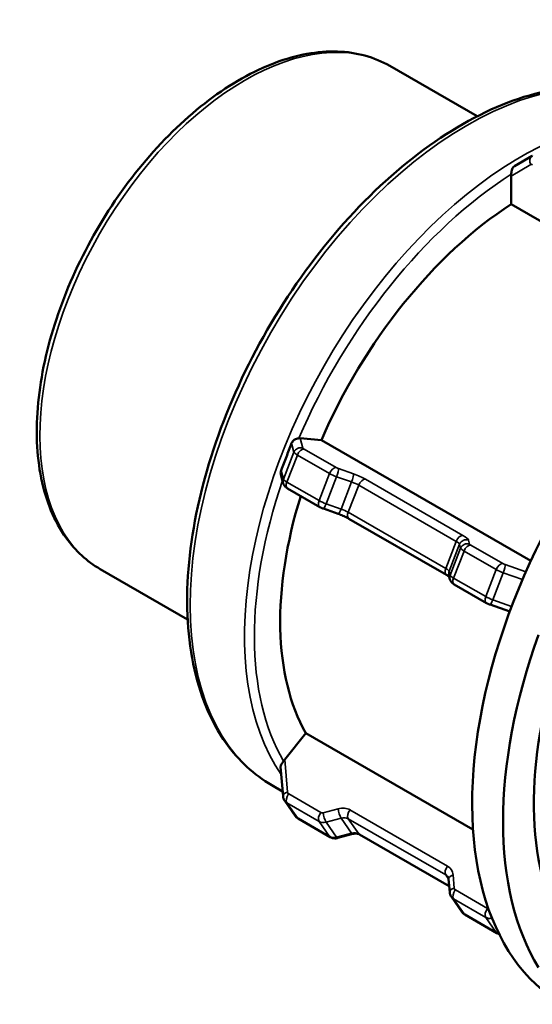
# Model space of a CAD drawing. Header units: millimetres. Extents: x 0 to 903, y 0 to 594.
# Tile 7 of 9: x 564 to 594, y 445 to 501. Entities that reach past the tile are written whole.
import ezdxf

# ---------------------------------------------------------------- set-up
doc = ezdxf.new("R2010")
doc.units = ezdxf.units.MM
doc.layers.add('Visible (ANSI)', color=7, linetype='Continuous', lineweight=50)
doc.layers.add('Visible Narrow (ANSI)', color=7, linetype='Continuous', lineweight=35)

msp = doc.modelspace()

# ---------------------------------------------------------------- linework, layer by layer
at = {"layer": 'Visible (ANSI)'}
for p, q in [((585.595, 498.792), (590.601, 495.909)), ((593.755, 493.647), (592.73, 493.052)), ((592.537, 490.87), (592.537, 492.478)), ((603.957, 484.293), (592.537, 490.87)), ((580.465, 477.469), (581.67, 477.359)), ((581.67, 477.359), (593.666, 470.45)), ((579.489, 474.886), (579.351, 475.398)), ((581.582, 473.528), (579.74, 474.59)), ((582.641, 473.136), (581.785, 473.437)), ((588.841, 469.645), (583.253, 472.863)), ((569.002, 469.979), (574.008, 467.096)), ((589.037, 469.388), (588.976, 469.616)), ((591.13, 468.03), (589.288, 469.091)), ((592.46, 467.543), (591.333, 467.938)), ((579.581, 459.074), (580.786, 460.572)), ((580.786, 460.572), (590.357, 455.061)), ((579.339, 458.659), (579.476, 456.962)), ((578.826, 457.607), (579.453, 457.246)), ((579.57, 456.7), (580.171, 455.843)), ((582.183, 454.627), (580.341, 455.688)), ((583.478, 454.804), (582.623, 454.574)), ((588.996, 451.818), (583.854, 454.779)), ((588.963, 452.222), (589.024, 451.464)), ((589.118, 451.202), (589.719, 450.344)), ((591.732, 449.129), (589.889, 450.19))]:
    msp.add_line(p, q, dxfattribs=at)
for centre, major_axis, ratio, start_param, end_param in [((607.987, 466.713), (12.476, 21.665), 0.578093, 0, 3.141593), ((592.819, 492.641), (0.13, 0.486), 0.517637, 1.813248, 2.046634), ((593.42, 475.102), (-9.955, -17.288), 0.578093, 3.987757, 4.909555), ((580.324, 477.105), (0.309, 0.287), 0.736246, 0.583565, 0.816952), ((593.42, 475.102), (-9.955, -17.288), 0.578093, 5.085448, 5.956753), ((609.755, 465.695), (-12.476, -21.665), 0.578093, 5.011122, 5.980585), ((609.755, 465.695), (-11.228, -19.498), 0.578093, 5.054228, 5.963868), ((579.723, 458.873), (-0.321, -0.456), 0.420253, 4.562198, 4.795584)]:
    msp.add_ellipse(centre, major_axis=major_axis, ratio=ratio, start_param=start_param, end_param=end_param, dxfattribs=at)
for points, knots in [([(585.595, 498.792), (584.705, 499.304), (583.683, 499.582), (581.461, 499.655), (580.255, 499.432), (577.762, 498.498), (576.472, 497.768), (573.964, 495.88), (572.747, 494.719), (570.512, 492.093), (569.494, 490.629), (567.753, 487.541), (567.031, 485.919), (565.953, 482.674), (565.599, 481.051), (565.299, 477.96), (565.355, 476.493), (565.89, 473.869), (566.367, 472.709), (567.581, 471.023), (568.242, 470.417), (569.002, 469.979)], [5.499721, 5.499721, 5.499721, 5.499721, 5.798642, 5.798642, 6.110641, 6.110641, 6.435283, 6.435283, 6.761273, 6.761273, 7.08625, 7.08625, 7.410813, 7.410813, 7.735875, 7.735875, 8.061933, 8.061933, 8.385984, 8.385984, 8.641314, 8.641314, 8.641314, 8.641314]), ([(601.226, 496.505), (600.026, 497.196), (598.644, 497.566), (595.638, 497.642), (594.007, 497.328), (590.643, 496.039), (588.909, 495.044), (585.537, 492.479), (583.901, 490.908), (580.894, 487.354), (579.524, 485.373), (577.182, 481.2), (576.211, 479.009), (574.764, 474.63), (574.289, 472.443), (573.889, 468.286), (573.966, 466.317), (574.68, 462.803), (575.316, 461.255), (576.931, 459.002), (577.812, 458.191), (578.826, 457.607)], [5.499721, 5.499721, 5.499721, 5.499721, 5.803755, 5.803755, 6.118125, 6.118125, 6.441706, 6.441706, 6.766116, 6.766116, 7.089771, 7.089771, 7.413129, 7.413129, 7.73686, 7.73686, 8.061337, 8.061337, 8.384413, 8.384413, 8.641314, 8.641314, 8.641314, 8.641314]), ([(593.755, 493.647), (593.755, 493.647), (593.755, 493.647), (593.755, 493.647), (593.755, 493.647), (593.756, 493.647), (593.756, 493.647), (593.756, 493.647), (593.756, 493.647), (593.756, 493.647), (593.756, 493.647), (593.756, 493.648)], [3.926990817, 3.926990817, 3.926990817, 3.926990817, 3.927377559, 3.927377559, 3.9277643, 3.9277643, 3.928151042, 3.928151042, 3.928537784, 3.928537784, 3.928924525, 3.928924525, 3.928924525, 3.928924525]), ([(592.544, 492.59), (592.548, 492.621), (592.552, 492.655), (592.56, 492.733), (592.566, 492.775), (592.587, 492.864), (592.602, 492.906), (592.646, 492.982), (592.676, 493.016), (592.713, 493.041), (592.719, 493.045), (592.724, 493.049), (592.73, 493.052)], [-0.05749183, -0.05749183, -0.05749183, -0.05749183, -0.04605826, -0.04605826, -0.03217536, -0.03217536, -0.01637188, -0.01637188, 0, 0, 0, 0.00237802, 0.00237802, 0.00237802, 0.00237802]), ([(579.364, 475.631), (579.467, 475.893), (579.568, 476.151), (579.763, 476.654), (579.864, 476.914), (579.966, 477.18)], [0.885409, 0.885409, 0.885409, 0.885409, 0.9681438, 0.9681438, 1.0508787, 1.0508787, 1.0508787, 1.0508787]), ([(579.966, 477.18), (579.968, 477.186), (579.97, 477.192), (579.973, 477.198), (579.978, 477.21), (579.984, 477.223), (580.011, 477.268), (580.035, 477.299), (580.098, 477.36), (580.138, 477.387), (580.219, 477.427), (580.258, 477.441), (580.327, 477.458), (580.356, 477.463), (580.381, 477.467)], [-0.00193953, -0.00193953, -0.00193953, -0.00193953, 0, 0, 0, 0.00416666, 0.00416666, 0.01601292, 0.01601292, 0.03058968, 0.03058968, 0.04376604, 0.04376604, 0.05533428, 0.05533428, 0.05533428, 0.05533428]), ([(579.351, 475.398), (579.342, 475.43), (579.338, 475.463), (579.339, 475.534), (579.345, 475.572), (579.356, 475.608), (579.359, 475.615), (579.362, 475.623), (579.364, 475.631)], [-0.02233828, -0.02233828, -0.02233828, -0.02233828, -0.01174239, -0.01174239, 0, 0, 0, 0.0024838, 0.0024838, 0.0024838, 0.0024838]), ([(579.489, 474.886), (579.5, 474.844), (579.516, 474.812), (579.552, 474.748), (579.572, 474.724), (579.609, 474.685), (579.625, 474.67), (579.656, 474.645), (579.67, 474.634), (579.697, 474.615), (579.711, 474.607), (579.729, 474.596), (579.734, 474.593), (579.74, 474.59)], [3.9269908, 3.9269908, 3.9269908, 3.9269908, 4.0273524, 4.0273524, 4.1785863, 4.1785863, 4.335666, 4.335666, 4.4927456, 4.4927456, 4.6498252, 4.6498252, 4.712389, 4.712389, 4.712389, 4.712389]), ([(581.582, 473.528), (581.595, 473.521), (581.609, 473.514), (581.635, 473.5), (581.648, 473.494), (581.675, 473.481), (581.689, 473.475), (581.716, 473.463), (581.73, 473.458), (581.757, 473.447), (581.771, 473.442), (581.785, 473.437)], [4.712389, 4.712389, 4.712389, 4.712389, 4.8694686, 4.8694686, 5.0265482, 5.0265482, 5.1836279, 5.1836279, 5.3407075, 5.3407075, 5.4977871, 5.4977871, 5.4977871, 5.4977871]), ([(582.641, 473.136), (582.686, 473.121), (582.731, 473.104), (582.82, 473.069), (582.864, 473.051), (582.951, 473.014), (582.994, 472.995), (583.075, 472.957), (583.114, 472.937), (583.188, 472.899), (583.222, 472.881), (583.253, 472.863)], [3.9269908, 3.9269908, 3.9269908, 3.9269908, 4.0840704, 4.0840704, 4.2411501, 4.2411501, 4.3982297, 4.3982297, 4.5553093, 4.5553093, 4.712389, 4.712389, 4.712389, 4.712389]), ([(588.841, 469.645), (588.873, 469.627), (588.901, 469.609), (588.95, 469.577), (588.971, 469.563), (588.989, 469.548), (588.992, 469.546), (588.995, 469.544)], [4.712389, 4.712389, 4.712389, 4.712389, 4.8694686, 4.8694686, 5.0265482, 5.0265482, 5.0556991, 5.0556991, 5.0556991, 5.0556991]), ([(589.037, 469.388), (589.049, 469.345), (589.064, 469.313), (589.1, 469.25), (589.121, 469.226), (589.157, 469.186), (589.173, 469.172), (589.204, 469.146), (589.218, 469.136), (589.246, 469.117), (589.259, 469.108), (589.277, 469.097), (589.282, 469.094), (589.288, 469.091)], [3.9269908, 3.9269908, 3.9269908, 3.9269908, 4.0273524, 4.0273524, 4.1785863, 4.1785863, 4.335666, 4.335666, 4.4927456, 4.4927456, 4.6498252, 4.6498252, 4.712389, 4.712389, 4.712389, 4.712389]), ([(591.13, 468.03), (591.144, 468.022), (591.157, 468.015), (591.183, 468.002), (591.196, 467.995), (591.223, 467.983), (591.237, 467.976), (591.264, 467.965), (591.278, 467.959), (591.306, 467.948), (591.319, 467.943), (591.333, 467.938)], [4.712389, 4.712389, 4.712389, 4.712389, 4.8694686, 4.8694686, 5.0265482, 5.0265482, 5.1836279, 5.1836279, 5.3407075, 5.3407075, 5.4977871, 5.4977871, 5.4977871, 5.4977871]), ([(579.339, 458.659), (579.338, 458.67), (579.338, 458.68), (579.343, 458.718), (579.354, 458.745), (579.387, 458.804), (579.409, 458.835), (579.457, 458.901), (579.482, 458.934), (579.505, 458.969)], [0.01077698, 0.01077698, 0.01077698, 0.01077698, 0.01617182, 0.01617182, 0.0294712, 0.0294712, 0.04278712, 0.04278712, 0.05579042, 0.05579042, 0.05579042, 0.05579042]), ([(579.57, 456.7), (579.559, 456.716), (579.549, 456.732), (579.531, 456.766), (579.522, 456.783), (579.508, 456.818), (579.502, 456.836), (579.491, 456.872), (579.487, 456.89), (579.48, 456.926), (579.478, 456.944), (579.476, 456.962)], [1.9233766, 1.9233766, 1.9233766, 1.9233766, 2.0099402, 2.0099402, 2.0965038, 2.0965038, 2.1830673, 2.1830673, 2.2696309, 2.2696309, 2.3561945, 2.3561945, 2.3561945, 2.3561945]), ([(580.171, 455.843), (580.18, 455.83), (580.19, 455.818), (580.21, 455.794), (580.221, 455.782), (580.243, 455.76), (580.254, 455.75), (580.278, 455.73), (580.29, 455.721), (580.315, 455.704), (580.328, 455.696), (580.341, 455.688)], [4.3598087, 4.3598087, 4.3598087, 4.3598087, 4.4303247, 4.4303247, 4.5008408, 4.5008408, 4.5713569, 4.5713569, 4.6418729, 4.6418729, 4.712389, 4.712389, 4.712389, 4.712389]), ([(582.183, 454.627), (582.212, 454.61), (582.242, 454.597), (582.302, 454.575), (582.333, 454.567), (582.393, 454.557), (582.423, 454.554), (582.482, 454.553), (582.511, 454.554), (582.568, 454.562), (582.596, 454.567), (582.623, 454.574)], [4.712389, 4.712389, 4.712389, 4.712389, 4.8694686, 4.8694686, 5.0265482, 5.0265482, 5.1836279, 5.1836279, 5.3407075, 5.3407075, 5.4977871, 5.4977871, 5.4977871, 5.4977871]), ([(583.478, 454.804), (583.51, 454.813), (583.541, 454.819), (583.602, 454.826), (583.631, 454.828), (583.686, 454.827), (583.712, 454.824), (583.76, 454.816), (583.782, 454.81), (583.821, 454.796), (583.839, 454.788), (583.854, 454.779)], [3.9269908, 3.9269908, 3.9269908, 3.9269908, 4.0840704, 4.0840704, 4.2411501, 4.2411501, 4.3982297, 4.3982297, 4.5553093, 4.5553093, 4.712389, 4.712389, 4.712389, 4.712389]), ([(588.963, 452.222), (588.962, 452.232), (588.961, 452.242), (588.957, 452.262), (588.955, 452.271), (588.95, 452.288), (588.947, 452.297), (588.94, 452.312), (588.937, 452.32), (588.929, 452.334), (588.925, 452.341), (588.92, 452.348)], [0.7853982, 0.7853982, 0.7853982, 0.7853982, 0.8719617, 0.8719617, 0.9585253, 0.9585253, 1.0450889, 1.0450889, 1.1316524, 1.1316524, 1.218216, 1.218216, 1.218216, 1.218216]), ([(589.118, 451.202), (589.107, 451.218), (589.097, 451.234), (589.079, 451.267), (589.071, 451.285), (589.056, 451.32), (589.05, 451.338), (589.039, 451.373), (589.035, 451.392), (589.028, 451.428), (589.026, 451.446), (589.024, 451.464)], [1.9233766, 1.9233766, 1.9233766, 1.9233766, 2.0099402, 2.0099402, 2.0965038, 2.0965038, 2.1830673, 2.1830673, 2.2696309, 2.2696309, 2.3561945, 2.3561945, 2.3561945, 2.3561945]), ([(589.719, 450.344), (589.728, 450.331), (589.738, 450.319), (589.758, 450.295), (589.769, 450.284), (589.791, 450.262), (589.802, 450.252), (589.826, 450.232), (589.838, 450.223), (589.863, 450.205), (589.876, 450.197), (589.889, 450.19)], [4.3598087, 4.3598087, 4.3598087, 4.3598087, 4.4303247, 4.4303247, 4.5008408, 4.5008408, 4.5713569, 4.5713569, 4.6418729, 4.6418729, 4.712389, 4.712389, 4.712389, 4.712389]), ([(591.732, 449.129), (591.76, 449.112), (591.79, 449.098), (591.83, 449.084), (591.839, 449.081), (591.848, 449.078)], [4.712389, 4.712389, 4.712389, 4.712389, 4.8694686, 4.8694686, 4.9176953, 4.9176953, 4.9176953, 4.9176953])]:
    msp.add_open_spline(points, degree=3, knots=knots, dxfattribs=at)
at = {"layer": 'Visible Narrow (ANSI)'}
for p, q in [((592.537, 492.478), (593.673, 493.138)), ((579.966, 477.18), (580.103, 476.671)), ((580.617, 476.905), (580.465, 477.469)), ((580.103, 476.671), (579.502, 475.122)), ((582.524, 475.789), (580.682, 476.851)), ((579.694, 474.959), (580.295, 476.508)), ((580.295, 476.508), (582.138, 475.447)), ((579.502, 475.122), (579.364, 475.631)), ((582.138, 475.447), (581.537, 473.898)), ((583.516, 475.428), (582.66, 475.729)), ((581.537, 473.898), (579.694, 474.959)), ((581.945, 473.715), (582.546, 475.265)), ((582.546, 475.265), (583.401, 474.964)), ((583.401, 474.964), (582.8, 473.414)), ((589.784, 471.906), (584.195, 475.124)), ((583.208, 473.232), (583.809, 474.782)), ((583.809, 474.782), (589.397, 471.563)), ((582.8, 473.414), (581.945, 473.715)), ((588.796, 470.014), (583.208, 473.232)), ((589.397, 471.563), (588.796, 470.014)), ((590.166, 471.407), (590.104, 471.634)), ((588.989, 469.851), (589.59, 471.401)), ((589.651, 471.173), (589.05, 469.623)), ((589.242, 469.46), (589.843, 471.01)), ((589.59, 471.401), (589.651, 471.173)), ((589.843, 471.01), (591.686, 469.949)), ((592.073, 470.291), (590.23, 471.352)), ((589.05, 469.623), (588.989, 469.851)), ((591.686, 469.949), (591.085, 468.399)), ((591.493, 468.216), (592.094, 469.766)), ((592.094, 469.766), (593.192, 469.381)), ((593.382, 469.818), (592.208, 470.23)), ((591.085, 468.399), (589.242, 469.46)), ((592.571, 467.838), (591.493, 468.216)), ((579.734, 457.196), (579.581, 459.074)), ((581.641, 456.033), (579.798, 457.094)), ((579.694, 456.588), (581.537, 455.527)), ((580.295, 455.73), (579.694, 456.588)), ((582.632, 456.25), (581.776, 456.02)), ((582.138, 454.669), (580.295, 455.73)), ((581.945, 455.488), (582.8, 455.717)), ((582.8, 455.717), (583.401, 454.86)), ((583.208, 455.678), (588.796, 452.46)), ((583.809, 454.821), (583.208, 455.678)), ((588.9, 452.967), (583.311, 456.185)), ((581.537, 455.527), (582.138, 454.669)), ((582.546, 454.63), (581.945, 455.488)), ((583.401, 454.86), (582.546, 454.63)), ((588.994, 451.835), (583.809, 454.821)), ((588.796, 452.46), (588.963, 452.222)), ((589.282, 451.698), (589.22, 452.456)), ((591.189, 450.534), (589.346, 451.596)), ((589.242, 451.089), (591.085, 450.028)), ((589.843, 450.232), (589.242, 451.089)), ((591.686, 449.171), (589.843, 450.232)), ((591.085, 450.028), (591.686, 449.171))]:
    msp.add_line(p, q, dxfattribs=at)
for centre, major_axis, ratio, start_param, end_param in [((577.298, 484.386), (-8.296, -14.407), 0.578093, 3.141593, 6.283185), ((590.026, 477.056), (-11.2, -19.449), 0.578093, 3.141593, 6.283185), ((593.138, 475.264), (11.2, 19.449), 0.578093, 0, 2.875558), ((593.956, 493.301), (-0.201, 0.346), 0.815969, 0, 1.568067), ((593.773, 492.965), (-0.1, 0.173), 0.578093, 5.499721, 6.285119), ((593.42, 475.102), (11, 19.102), 0.578093, 0.839709, 1.774417), ((580.476, 476.54), (0.386, 0.104), 0.96638, 0.953483, 2.524279), ((580.663, 476.475), (-0.559, 0.217), 0.209664, 0.15281, 0.938208), ((580.54, 476.486), (0.2, 0.347), 0.578093, 0.259866, 1.830662), ((580.804, 476.839), (-0.186, 0.072), 0.209664, 0.15281, 0.938208), ((582.383, 475.425), (0.2, 0.347), 0.578093, 0.259866, 1.830662), ((582.505, 475.414), (0.559, -0.217), 0.209664, 4.079801, 4.865199), ((582.647, 475.778), (-0.186, 0.072), 0.209664, 0.938208, 1.723606), ((582.519, 475.364), (0.133, 0.377), 0.148833, 4.498742, 6.069538), ((583.375, 475.063), (0.133, 0.377), 0.148833, 4.498742, 6.069538), ((583.583, 475.18), (-0.932, 0.362), 0.209664, 4.079801, 4.865199), ((593.42, 475.102), (-11, -19.102), 0.578093, 5.036796, 5.963207), ((579.875, 474.991), (-0.386, -0.104), 0.96638, 5.665872, 6.283185), ((580.062, 474.925), (-0.559, 0.217), 0.209664, 0.15281, 0.938208), ((579.939, 474.936), (-0.2, -0.347), 0.578093, 4.972255, 6.283185), ((583.442, 474.815), (0.559, -0.217), 0.209664, 0.938208, 1.723606), ((584.054, 474.759), (0.2, 0.347), 0.578093, 0.259866, 1.830662), ((581.782, 473.875), (-0.2, -0.347), 0.578093, 4.972255, 6.283185), ((581.904, 473.864), (-0.559, 0.217), 0.209664, 0.938208, 1.723606), ((581.918, 473.814), (-0.133, -0.377), 0.148833, 0, 1.357149), ((582.774, 473.514), (-0.133, -0.377), 0.148833, 0, 1.357149), ((582.841, 473.265), (-0.559, 0.217), 0.209664, 4.079801, 4.865199), ((583.453, 473.209), (-0.2, -0.347), 0.578093, 4.972255, 6.283185), ((589.642, 471.541), (0.2, 0.347), 0.578093, 0.259866, 1.830662), ((589.03, 471.597), (0.559, -0.217), 0.209664, 0.15281, 0.938208), ((589.963, 471.27), (0.386, 0.104), 0.96638, 0.953483, 2.524279), ((590.024, 471.042), (0.386, 0.104), 0.96638, 0.953483, 2.524279), ((589.171, 471.962), (0.932, -0.362), 0.209664, 0.15281, 0.938208), ((590.211, 470.976), (-0.559, 0.217), 0.209664, 0.15281, 0.938208), ((590.088, 470.988), (0.2, 0.347), 0.578093, 0.259866, 1.830662), ((590.352, 471.341), (-0.186, 0.072), 0.209664, 0.15281, 0.938208), ((589.041, 469.991), (-0.2, -0.347), 0.578093, 4.972255, 6.283185), ((588.429, 470.047), (0.559, -0.217), 0.209664, 0.15281, 0.938208), ((589.362, 469.72), (-0.386, -0.104), 0.96638, 5.665872, 6.283185), ((591.931, 469.926), (0.2, 0.347), 0.578093, 0.259866, 1.830662), ((592.054, 469.915), (0.559, -0.217), 0.209664, 4.079801, 4.865199), ((592.195, 470.28), (-0.186, 0.072), 0.209664, 0.938208, 1.723606), ((592.067, 469.866), (0.133, 0.377), 0.148833, 4.498742, 6.069538), ((589.423, 469.492), (-0.386, -0.104), 0.96638, 5.665872, 6.283185), ((589.61, 469.427), (-0.559, 0.217), 0.209664, 0.15281, 0.938208), ((589.487, 469.438), (-0.2, -0.347), 0.578093, 4.972255, 6.283185), ((591.33, 468.377), (-0.2, -0.347), 0.578093, 4.972255, 6.283185), ((591.453, 468.365), (-0.559, 0.217), 0.209664, 0.938208, 1.723606), ((591.466, 468.316), (-0.133, -0.377), 0.148833, 0, 1.357149), ((579.875, 456.995), (-0.399, -0.032), 0.559184, 5.029307, 6.283185), ((579.939, 456.892), (-0.2, -0.347), 0.578093, 4.448656, 6.019452), ((579.92, 457.246), (-0.164, -0.115), 0.787757, 5.850367, 6.635766), ((580.062, 457.045), (-0.491, -0.344), 0.787757, 0, 0.35258), ((582.699, 455.423), (0.819, 0.574), 0.787757, 0.35258, 1.137978), ((582.774, 456.048), (-0.104, 0.386), 0.258363, 0.953495, 2.524291), ((580.663, 456.187), (-0.491, -0.344), 0.787757, 0, 0.35258), ((580.54, 456.035), (-0.2, -0.347), 0.578093, 6.019452, 6.283185), ((581.782, 455.831), (-0.2, -0.347), 0.578093, 4.448656, 6.019452), ((581.763, 456.185), (-0.164, -0.115), 0.787757, 0.35258, 1.137978), ((581.918, 455.818), (-0.104, 0.386), 0.258363, 0.953495, 2.524291), ((582.841, 455.222), (0.491, 0.344), 0.787757, 0.35258, 1.137978), ((583.453, 455.983), (-0.2, -0.347), 0.578093, 4.448656, 6.019452), ((581.904, 455.983), (-0.491, -0.344), 0.787757, 0.35258, 1.137978), ((582.505, 455.126), (-0.491, -0.344), 0.787757, 0.35258, 1.137978), ((582.383, 454.974), (-0.2, -0.347), 0.578093, 6.019452, 6.283185), ((582.519, 454.961), (0.104, -0.386), 0.258363, 5.665884, 6.283185), ((583.442, 454.364), (0.491, 0.344), 0.787757, 0.35258, 1.137978), ((583.375, 455.19), (0.104, -0.386), 0.258363, 5.665884, 6.283185), ((584.054, 455.125), (-0.2, -0.347), 0.578093, 6.019452, 6.283185), ((589.041, 452.765), (-0.2, -0.347), 0.578093, 4.448656, 6.019452), ((588.287, 452.205), (0.819, 0.574), 0.787757, 5.850367, 6.635766), ((588.429, 452.003), (0.491, 0.344), 0.787757, 0, 0.35258), ((589.362, 452.254), (-0.399, -0.032), 0.559184, 5.029307, 6.283185), ((589.423, 451.496), (-0.399, -0.032), 0.559184, 5.029307, 6.283185), ((589.61, 451.546), (-0.491, -0.344), 0.787757, 0, 0.35258), ((589.487, 451.394), (-0.2, -0.347), 0.578093, 4.448656, 6.019452), ((589.468, 451.748), (-0.164, -0.115), 0.787757, 5.850367, 6.635766), ((590.211, 450.689), (-0.491, -0.344), 0.787757, 0, 0.35258), ((590.088, 450.536), (-0.2, -0.347), 0.578093, 6.019452, 6.283185), ((591.33, 450.333), (-0.2, -0.347), 0.578093, 4.448656, 6.019452), ((591.453, 450.485), (-0.491, -0.344), 0.787757, 0.35258, 1.053557), ((591.311, 450.687), (-0.164, -0.115), 0.787757, 0.35258, 0.693483), ((592.054, 449.627), (-0.491, -0.344), 0.787757, 0.35258, 0.653366), ((591.931, 449.475), (-0.2, -0.347), 0.578093, 6.019452, 6.283185)]:
    msp.add_ellipse(centre, major_axis=major_axis, ratio=ratio, start_param=start_param, end_param=end_param, dxfattribs=at)

doc.saveas('drawing.dxf')
